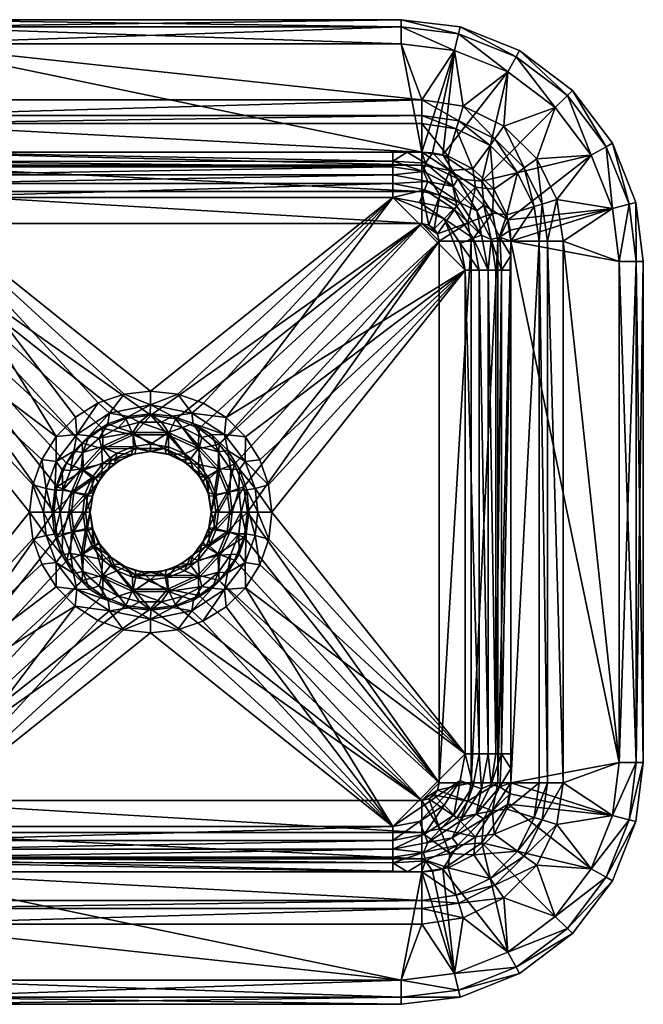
# Model space of a CAD drawing. Header units: inches. Extents: x -204 to 204, y -204 to 204.
# Tile 2 of 2: x -54 to 204, y -204 to 204. Entities that reach past the tile are written whole.
import ezdxf

# ---------------------------------------------------------------- set-up
doc = ezdxf.new("R2010")
doc.units = ezdxf.units.IN
doc.header["$MEASUREMENT"] = 0
doc.layers.add('Layer 1', color=7, linetype='Continuous')

# ---------------------------------------------------------------- blocks, each defined once
blk = doc.blocks.new('Next 40')
at = {"color": 9, "true_color": 0xc0c0c0}
mesh = blk.add_polyface(dxfattribs=at)
corners = [(100, 144.99, -130.13), (-100, 148.74, -132.45), (-100, 144.93, -130.07), (-100, 142.61, -126.42), (100, 142.61, -126.42), (-112.65, 140.73, -126.42), (-106.05, 148.74, -132.57), (-113.59, 144.22, -131.19), (-112, 148.74, -133), (-116.46, 148.47, -132.97), (112, 148.74, -132.84), (-103.5, 193.5, -133), (-125.46, 190.78, -133), (-103.5, 203.5, -123), (103.5, 203.5, -123), (-103.5, 203.5, -10), (-127.91, 200.48, -123), (-103.5, 193.5), (-112, 170.39), (-125.46, 190.78), (112, 170.39), (112, 148.74, -75.21), (-112, 148.74, -75.21), (-112, 160.54, -8.26), (-118.51, 114.92, -100), (-114.92, 118.51, -100), (-112, 119.19, -100), (-112, 143.41, -87.7), (-112, 132.42, -96.93), (-123.56, 141.21, -87.7), (-122.9, 147.12, -75.21), (-119.52, 130.99, -96.93), (112, 119.19, -100), (112, 132.42, -96.93), (112, 143.41, -87.7), (-114.5, 136.62, -117.58), (-100, 139.39, -117.58), (-100, 129.99, -111), (-111.04, 127.88, -111), (-127.88, 111.04, -111), (100, 139.39, -117.58), (-100, 135.73, -112.81), (100, 135.73, -112.81), (-113.15, 133.22, -112.81), (-121.21, 121.21, -111), (105.98, 148.74, -132.57), (100, 148.74, -132.45), (112, 163.96, -2.34), (-112, 163.96, -2.34), (-103.5, 200.57, -130.07), (-127.19, 197.64, -130.07), (103.5, 193.5, -133), (103.5, 200.57, -130.07), (-127.91, 200.48, -10), (-103.5, 200.57, -2.93), (-127.19, 197.64, -2.93), (103.5, 200.57, -2.93), (103.5, 203.5, -10)]
mesh.append_faces([[corners[k] for k in face] for face in [(0, 1, 2), (3, 4, 2), (2, 5, 3), (2, 6, 7), (2, 7, 5), (6, 2, 1), (7, 6, 8), (7, 8, 9), (10, 11, 8), (12, 8, 11), (13, 14, 15), (15, 16, 13), (17, 18, 19), (18, 17, 20), (21, 22, 23), (24, 25, 26), (27, 28, 29), (22, 27, 30), (31, 26, 25), (31, 28, 26), (26, 28, 32), (28, 27, 33), (34, 27, 22), (5, 35, 36), (3, 5, 36), (4, 3, 36), (37, 38, 39), (40, 36, 41), (42, 41, 37), (43, 38, 41), (35, 43, 36), (41, 38, 37), (44, 38, 43), (43, 41, 36), (6, 45, 8), (1, 46, 6), (47, 23, 48), (18, 20, 48), (16, 49, 13), (49, 50, 11), (51, 49, 11), (49, 52, 13), (53, 15, 54), (17, 55, 54), (54, 56, 17), (15, 57, 54)]], dxfattribs={"color": 9})
mesh = blk.add_polyface(dxfattribs=at)
corners = [(116.46, 148.47, -132.97), (112, 148.74, -132.84), (113.59, 144.22, -131.19), (100, 144.99, -130.13), (105.98, 148.74, -132.57), (100, 148.74, -132.45), (100, 142.61, -126.42), (112.65, 140.73, -126.42), (124.94, 134.52, -126.42), (-100, 148.74, -132.45), (-100, 144.93, -130.07), (125.46, 190.78, -133), (103.5, 193.5, -133), (-103.5, 193.5, -133), (127.91, 200.48, -10), (103.5, 203.5, -10), (103.5, 203.5, -123), (-103.5, 203.5, -10), (112, 170.39), (-103.5, 193.5), (103.5, 193.5), (125.46, 190.78), (122.9, 147.12, -75.21), (112, 148.74, -75.21), (112, 160.54, -8.26), (-112, 160.54, -8.26), (-112, 148.74, -75.21), (112, 143.41, -87.7), (112, 132.42, -96.93), (-112, 143.41, -87.7), (-112, 132.42, -96.93), (112, 119.19, -100), (119.52, 130.99, -96.93), (123.56, 141.21, -87.7), (114.92, 118.51, -100), (100, 139.39, -117.58), (-100, 139.39, -117.58), (114.5, 136.62, -117.58), (100, 129.99, -111), (111.04, 127.88, -111), (113.15, 133.22, -112.81), (100, 135.73, -112.81), (125.26, 125.26, -112.81), (-100, 129.99, -111), (-100, 135.73, -112.81), (-112, 148.74, -133), (-106.05, 148.74, -132.57), (112, 163.96, -2.34), (-112, 163.96, -2.34), (126.26, 158.4, -8.26), (103.5, 200.57, -130.07), (127.19, 197.64, -130.07), (-103.5, 200.57, -130.07), (-103.5, 203.5, -123), (103.5, 200.57, -2.93), (-103.5, 200.57, -2.93), (127.19, 197.64, -2.93)]
mesh.append_faces([[corners[k] for k in face] for face in [(0, 1, 2), (3, 4, 5), (2, 4, 3), (1, 4, 2), (6, 7, 3), (8, 2, 7), (3, 7, 2), (3, 5, 9), (3, 10, 6), (1, 11, 12), (1, 12, 13), (14, 15, 16), (15, 17, 16), (18, 19, 20), (18, 20, 21), (22, 23, 24), (25, 24, 23), (26, 23, 27), (28, 29, 27), (30, 28, 31), (27, 32, 28), (33, 27, 23), (28, 32, 34), (35, 6, 36), (37, 7, 35), (7, 6, 35), (38, 39, 40), (41, 37, 35), (40, 41, 38), (41, 40, 37), (42, 40, 39), (38, 41, 43), (35, 44, 41), (4, 1, 45), (4, 46, 5), (47, 24, 25), (47, 48, 18), (47, 49, 24), (16, 50, 51), (12, 11, 50), (50, 52, 12), (16, 53, 50), (19, 54, 20), (54, 55, 15), (54, 21, 20), (54, 15, 56)]], dxfattribs={"color": 9})
mesh = blk.add_polyface(dxfattribs=at)
corners = [(126.89, 137.65, -131.19), (116.46, 148.47, -132.97), (113.59, 144.22, -131.19), (136.77, 136.77, -133), (120.76, 147.68, -133), (137.65, 126.89, -131.19), (124.94, 134.52, -126.42), (125.46, 190.78, -133), (112, 148.74, -132.84), (147.51, 182, -133), (127.91, 200.48, -123), (152.4, 190.73, -123), (152.4, 190.73, -10), (103.5, 203.5, -123), (127.91, 200.48, -10), (147.51, 182), (129.16, 167.81), (125.46, 190.78), (145.93, 159.52), (112, 170.39), (126.26, 158.4, -8.26), (133.12, 141.92, -75.21), (122.9, 147.12, -75.21), (140.21, 151.51, -8.26), (112, 160.54, -8.26), (141.76, 133.51, -75.21), (112, 143.41, -87.7), (123.56, 141.21, -87.7), (119.52, 130.99, -96.93), (134.21, 134.21, -87.7), (112, 148.74, -75.21), (126.44, 126.44, -96.93), (112.65, 140.73, -126.42), (114.5, 136.62, -117.58), (142.2, 154.29, -2.34), (127.27, 161.67, -2.34), (112, 163.96, -2.34), (127.19, 197.64, -130.07), (103.5, 200.57, -130.07), (150.97, 188.17, -130.07), (127.19, 197.64, -2.93), (103.5, 203.5, -10), (150.97, 188.17, -2.93), (103.5, 200.57, -2.93)]
mesh.append_faces([[corners[k] for k in face] for face in [(0, 1, 2), (0, 3, 4), (5, 3, 0), (1, 0, 4), (0, 2, 6), (7, 8, 1), (4, 7, 1), (4, 9, 7), (9, 4, 3), (10, 11, 12), (13, 10, 14), (14, 10, 12), (15, 16, 17), (16, 15, 18), (17, 16, 19), (20, 21, 22), (23, 21, 20), (20, 22, 24), (21, 23, 25), (26, 27, 28), (21, 27, 22), (29, 27, 21), (27, 30, 22), (29, 21, 25), (31, 27, 29), (32, 33, 6), (34, 23, 35), (20, 35, 23), (36, 19, 35), (35, 20, 36), (34, 16, 18), (16, 35, 19), (35, 16, 34), (37, 10, 13), (38, 7, 37), (39, 11, 10), (7, 9, 37), (39, 37, 9), (37, 39, 10), (14, 40, 41), (40, 42, 15), (40, 17, 43), (42, 14, 12), (40, 14, 42), (17, 40, 15)]], dxfattribs={"color": 9})
mesh = blk.add_polyface(dxfattribs=at)
corners = [(182, 147.51, -133), (136.77, 136.77, -133), (147.68, 120.76, -133), (167.14, 167.14, -133), (147.51, 182, -133), (200.48, 127.91, -123), (200.48, 127.91, -10), (190.73, 152.4, -123), (174.21, 174.21, -10), (174.21, 174.21, -123), (190.73, 152.4, -10), (152.4, 190.73, -10), (152.4, 190.73, -123), (145.93, 159.52), (167.14, 167.14), (159.52, 145.93), (167.81, 129.16), (182, 147.51), (147.51, 182), (190.78, 125.46), (141.76, 133.51, -75.21), (140.21, 151.51, -8.26), (151.51, 140.21, -8.26), (161.67, 127.27, -2.34), (142.2, 154.29, -2.34), (154.29, 142.2, -2.34), (158.4, 126.26, -8.26), (188.17, 150.97, -130.07), (150.97, 188.17, -130.07), (172.14, 172.14, -130.07), (197.64, 127.19, -130.07), (190.78, 125.46, -133), (188.17, 150.97, -2.93), (172.14, 172.14, -2.93), (197.64, 127.19, -2.93), (150.97, 188.17, -2.93)]
mesh.append_faces([[corners[k] for k in face] for face in [(0, 1, 2), (1, 3, 4), (1, 0, 3), (5, 6, 7), (8, 9, 10), (7, 10, 9), (6, 10, 7), (11, 12, 8), (8, 12, 9), (13, 14, 15), (16, 15, 17), (14, 13, 18), (17, 15, 14), (19, 16, 17), (20, 21, 22), (16, 23, 15), (21, 24, 22), (25, 22, 24), (22, 25, 26), (25, 13, 15), (25, 15, 23), (24, 13, 25), (9, 27, 7), (28, 29, 12), (27, 30, 7), (9, 29, 27), (29, 9, 12), (27, 0, 31), (30, 5, 7), (3, 0, 29), (30, 27, 31), (4, 3, 28), (27, 29, 0), (29, 28, 3), (32, 17, 33), (10, 6, 34), (19, 32, 34), (18, 35, 14), (33, 17, 14), (35, 33, 14), (17, 32, 19), (32, 8, 10), (32, 10, 34), (33, 11, 8), (33, 8, 32), (35, 11, 33)]], dxfattribs={"color": 9})
mesh = blk.add_polyface(dxfattribs=at)
corners = [(137.65, 126.89, -131.19), (144.22, 113.59, -131.19), (147.68, 120.76, -133), (136.77, 136.77, -133), (148.47, 116.46, -132.97), (134.7, 124.5, -126.42), (140.73, 112.65, -126.42), (124.94, 134.52, -126.42), (126.89, 137.65, -131.19), (190.78, 125.46, -133), (182, 147.51, -133), (148.74, 112, -133), (200.48, 127.91, -123), (203.5, 103.5, -10), (200.48, 127.91, -10), (190.78, 125.46), (170.39, 112), (167.81, 129.16), (151.51, 140.21, -8.26), (147.12, 122.9, -75.21), (141.76, 133.51, -75.21), (158.4, 126.26, -8.26), (148.74, 112, -75.21), (160.54, 112, -8.26), (126.44, 126.44, -96.93), (118.51, 114.92, -100), (117.09, 117.09, -100), (130.99, 119.52, -96.93), (134.21, 134.21, -87.7), (143.41, 112, -87.7), (141.21, 123.56, -87.7), (123.56, 141.21, -87.7), (119.52, 130.99, -96.93), (132.42, 112, -96.93), (114.92, 118.51, -100), (136.62, 114.5, -117.58), (127.85, 127.85, -117.58), (114.5, 136.62, -117.58), (113.15, 133.22, -112.81), (125.26, 125.26, -112.81), (111.04, 127.88, -111), (121.21, 121.21, -111), (133.22, 113.15, -112.81), (161.67, 127.27, -2.34), (154.29, 142.2, -2.34), (163.96, 112, -2.34), (197.64, 127.19, -130.07), (193.5, 103.5, -133), (200.57, 103.5, -130.07), (200.57, 103.5, -2.93), (197.64, 127.19, -2.93), (193.5, 103.5)]
mesh.append_faces([[corners[k] for k in face] for face in [(0, 1, 2), (3, 0, 2), (2, 1, 4), (5, 6, 0), (1, 0, 6), (7, 5, 8), (0, 8, 5), (9, 10, 2), (2, 4, 9), (11, 9, 4), (12, 13, 14), (15, 16, 17), (18, 19, 20), (19, 21, 22), (21, 19, 18), (21, 23, 22), (24, 25, 26), (27, 24, 28), (29, 30, 19), (30, 28, 20), (20, 19, 30), (31, 24, 32), (33, 27, 30), (30, 27, 28), (26, 34, 32), (24, 27, 25), (32, 24, 26), (35, 6, 5), (35, 5, 36), (7, 37, 36), (36, 5, 7), (38, 39, 36), (40, 41, 39), (36, 39, 35), (35, 39, 42), (37, 38, 36), (39, 41, 42), (43, 21, 44), (43, 45, 23), (43, 17, 45), (16, 45, 17), (21, 43, 23), (46, 9, 47), (46, 48, 12), (14, 49, 50), (15, 50, 51)]], dxfattribs={"color": 9})
mesh = blk.add_polyface(dxfattribs=at)
corners = [(-4.57, 37.1, -126.42), (7.4, 32.91, -131.19), (4.44, 37.08, -126.42), (13.17, 34.96, -126.42), (19.6, 26.13, -101.92), (7.17, 31.87, -101.92), (10.47, 38.53, -100), (20.01, 34.5, -100), (0.13, 39.96, -100), (-7.17, 31.87, -101.92), (114.92, 118.51, -100), (117.09, 117.09, -100), (118.51, 114.92, -100), (119.19, 112, -100), (112, 119.19, -100), (-112, 119.19, -100), (28.28, 28.07, -100), (34.6, 19.77, -100), (38.55, 10.35, -100), (40, 0, -100), (112, 132.42, -96.93), (9, 39.55, -117.58), (-0.13, 40.58, -117.58), (21.21, 30.83, -126.42), (25.27, 31.85, -117.58), (17.54, 36.6, -117.58), (39.18, 31.02, -111), (45.09, 21.62, -111), (129.99, 100, -111), (100, 129.99, -111), (121.21, 121.21, -111), (111.04, 127.88, -111), (48.7, 11.28, -111), (50.01, 0, -111), (11.28, 48.7, -111), (21.77, 44.99, -111), (31.27, 39.01, -111), (0, 50.01, -111), (-100, 129.99, -111), (0, 44.27, -112.81), (17.03, 40.87, -112.81), (30.53, 32.06, -112.81)]
mesh.append_faces([[corners[k] for k in face] for face in [(0, 1, 2), (3, 2, 1), (4, 5, 6), (7, 4, 6), (5, 8, 6), (5, 9, 8), (10, 11, 12), (12, 13, 14), (14, 10, 12), (8, 14, 6), (14, 7, 6), (14, 8, 15), (16, 14, 13), (14, 16, 7), (17, 13, 18), (17, 16, 13), (18, 13, 19), (14, 20, 10), (21, 22, 2), (23, 24, 25), (25, 21, 3), (3, 21, 2), (3, 23, 25), (26, 27, 28), (29, 30, 31), (30, 29, 28), (32, 33, 28), (29, 34, 35), (28, 27, 32), (36, 28, 29), (28, 36, 26), (35, 36, 29), (37, 29, 38), (29, 37, 34), (34, 37, 39), (25, 40, 21), (40, 35, 34), (34, 39, 40), (41, 26, 36), (40, 36, 35), (40, 41, 36), (22, 21, 39), (40, 39, 21), (24, 41, 25), (41, 40, 25)]], dxfattribs={"color": 9})
mesh = blk.add_polyface(dxfattribs=at)
corners = [(-37.39, 0, -126.42), (-32.7, 8.3, -131.19), (-36.23, 8.96, -126.42), (-33.73, 0, -131.19), (-40, 0, -100), (-38.73, 10.44, -100), (-31.66, 8.04, -101.92), (-32.66, 0, -101.92), (-34.7, 20.15, -100), (-119.19, 112, -100), (-28.27, 28.4, -100), (-114.92, 118.51, -100), (-118.51, 114.92, -100), (-117.09, 117.09, -100), (-112, 119.19, -100), (-119.19, -112, -100), (0.13, 39.96, -100), (-10.29, 38.6, -100), (-20.01, 34.66, -100), (-132.42, 112, -96.93), (-130.99, 119.52, -96.93), (-132.42, -112, -96.93), (-36.53, 17.44, -117.58), (-33.07, 17.19, -126.42), (-31.7, 25.13, -117.58), (-39.51, 9.06, -117.58), (-40.61, 0, -117.58), (-127.88, 111.04, -111), (-129.99, 100, -111), (-100, 129.99, -111), (-50.01, 0, -111), (-129.99, -100, -111), (0, 50.01, -111), (-10.93, 48.77, -111), (-21.62, 45.09, -111), (-39.01, 31.27, -111), (-31.02, 39.18, -111), (-44.99, 21.77, -111), (-48.7, 11.28, -111), (-39.06, 20.83, -112.81), (-30.53, 32.06, -112.81), (-43.19, 9.72, -112.81), (-44.27, 0, -112.81)]
mesh.append_faces([[corners[k] for k in face] for face in [(0, 1, 2), (0, 3, 1), (4, 5, 6), (6, 7, 4), (8, 9, 10), (11, 12, 13), (14, 9, 12), (9, 4, 15), (5, 4, 9), (14, 16, 17), (9, 8, 5), (10, 14, 18), (14, 10, 9), (17, 18, 14), (9, 19, 12), (13, 12, 20), (19, 20, 12), (21, 19, 9), (22, 2, 23), (23, 24, 22), (0, 2, 25), (22, 25, 2), (26, 0, 25), (27, 28, 29), (30, 28, 31), (32, 29, 33), (29, 34, 33), (35, 36, 29), (29, 36, 34), (35, 28, 37), (28, 35, 29), (38, 28, 30), (38, 37, 28), (39, 40, 35), (39, 41, 25), (41, 39, 37), (25, 22, 39), (41, 26, 25), (42, 38, 30), (41, 42, 26), (24, 40, 39), (38, 41, 37), (41, 38, 42), (39, 22, 24), (37, 39, 35)]], dxfattribs={"color": 9})
mesh = blk.add_polyface(dxfattribs=at)
corners = [(144.99, -100, -130.13), (148.74, 100, -132.45), (144.93, 100, -130.07), (142.61, 100, -126.42), (142.61, -100, -126.42), (140.73, 112.65, -126.42), (148.74, 106.05, -132.57), (144.22, 113.59, -131.19), (148.74, 112, -133), (148.47, 116.46, -132.97), (193.5, 103.5, -133), (190.78, 125.46, -133), (193.5, -103.5, -133), (203.5, 103.5, -123), (203.5, -103.5, -123), (203.5, 103.5, -10), (200.48, 127.91, -123), (170.39, 112), (193.5, 103.5), (193.5, -103.5), (190.78, 125.46), (148.74, 112, -75.21), (160.54, 112, -8.26), (148.74, -112, -75.21), (119.19, 112, -100), (118.51, 114.92, -100), (130.99, 119.52, -96.93), (143.41, 112, -87.7), (147.12, 122.9, -75.21), (132.42, 112, -96.93), (141.21, 123.56, -87.7), (119.19, -112, -100), (132.42, -112, -96.93), (143.41, -112, -87.7), (136.62, 114.5, -117.58), (139.39, 100, -117.58), (127.88, 111.04, -111), (121.21, 121.21, -111), (129.99, 100, -111), (139.39, -100, -117.58), (135.73, 100, -112.81), (135.73, -100, -112.81), (133.22, 113.15, -112.81), (148.74, -112, -132.84), (148.74, -105.98, -132.57), (170.39, -112), (163.96, 112, -2.34), (163.96, -112, -2.34), (200.57, 103.5, -130.07), (200.57, -103.5, -130.07), (197.64, 127.19, -130.07), (197.64, 127.19, -2.93), (200.57, 103.5, -2.93), (200.48, 127.91, -10), (200.57, -103.5, -2.93), (203.5, -103.5, -10)]
mesh.append_faces([[corners[k] for k in face] for face in [(0, 1, 2), (3, 4, 2), (2, 5, 3), (2, 6, 7), (2, 7, 5), (6, 2, 1), (7, 6, 8), (7, 8, 9), (8, 10, 11), (10, 8, 12), (13, 14, 15), (15, 16, 13), (17, 18, 19), (18, 17, 20), (21, 22, 23), (24, 25, 26), (21, 27, 28), (27, 29, 30), (26, 29, 24), (24, 29, 31), (29, 27, 32), (33, 27, 21), (5, 34, 35), (3, 5, 35), (4, 3, 35), (36, 37, 38), (39, 35, 40), (41, 40, 38), (40, 42, 36), (34, 42, 35), (38, 40, 36), (37, 36, 42), (42, 40, 35), (6, 43, 8), (6, 1, 44), (45, 46, 17), (46, 47, 22), (12, 48, 10), (48, 49, 13), (16, 48, 13), (10, 48, 50), (18, 51, 52), (15, 52, 53), (52, 54, 18), (15, 55, 52)]], dxfattribs={"color": 9})
mesh = blk.add_polyface(dxfattribs=at)
corners = [(43.19, -9.72, -112.81), (39.06, -20.83, -112.81), (45.13, -21.83, -111), (39.16, -31.28, -111), (30.53, -32.06, -112.81), (44.27, 0, -112.81), (48.84, -11.21, -111), (39.51, -9.06, -117.58), (40.61, 0, -117.58), (50.01, 0, -111), (31.7, -25.13, -117.58), (36.53, -17.44, -117.58), (25.37, -31.51, -117.58), (28.04, -24.88, -126.42), (33.17, -17.52, -126.42), (36.39, -9.04, -126.42), (37.39, 0, -126.42), (24.06, -7.13, -133), (26.94, -7.45, -133), (25, 0, -133), (28, 0, -133), (24.26, -13.98, -133), (40, 0, -100), (119.19, 112, -100), (119.19, -112, -100), (26.92, 0, -107.66), (32.66, 0, -101.92), (26.09, -6.63, -107.66), (24.07, -6.48, -115), (31.66, -8.04, -101.92), (25, 0, -115), (38.6, -10.45, -100), (27.73, -17.26, -101.92), (22.85, -14.22, -107.66), (34.69, -19.88, -100), (28.28, -28.28, -100), (19.6, -26.13, -101.92), (28.64, -17.82, -131.19), (20.24, -26.99, -131.19), (32.7, -8.3, -131.19), (33.73, 0, -131.19)]
mesh.append_faces([[corners[k] for k in face] for face in [(0, 1, 2), (3, 1, 4), (5, 0, 6), (0, 7, 1), (0, 5, 8), (0, 8, 7), (5, 6, 9), (1, 10, 4), (7, 11, 1), (6, 0, 2), (1, 11, 10), (2, 1, 3), (12, 4, 10), (13, 12, 10), (14, 10, 11), (10, 14, 13), (11, 15, 14), (16, 15, 7), (15, 11, 7), (8, 16, 7), (17, 18, 19), (19, 18, 20), (17, 21, 18), (22, 23, 24), (25, 26, 27), (28, 25, 27), (22, 29, 26), (28, 30, 25), (22, 31, 29), (27, 26, 29), (29, 32, 33), (34, 35, 32), (36, 32, 35), (34, 32, 31), (29, 31, 32), (27, 29, 33), (37, 38, 13), (39, 37, 15), (15, 37, 14), (16, 40, 39), (15, 16, 39), (37, 13, 14), (20, 18, 40), (39, 18, 21), (37, 39, 21), (18, 39, 40)]], dxfattribs={"color": 9})
mesh = blk.add_polyface(dxfattribs=at)
corners = [(148.47, -116.46, -132.97), (148.74, -112, -132.84), (144.22, -113.59, -131.19), (144.99, -100, -130.13), (148.74, -105.98, -132.57), (148.74, -100, -132.45), (142.61, -100, -126.42), (140.73, -112.65, -126.42), (148.74, 100, -132.45), (144.93, 100, -130.07), (190.78, -125.46, -133), (193.5, -103.5, -133), (148.74, 112, -133), (200.48, -127.91, -10), (203.5, -103.5, -10), (203.5, -103.5, -123), (203.5, 103.5, -10), (193.5, -103.5), (190.78, -125.46), (170.39, -112), (170.39, 112), (147.12, -122.9, -75.21), (148.74, -112, -75.21), (160.54, -112, -8.26), (160.54, 112, -8.26), (148.74, 112, -75.21), (143.41, -112, -87.7), (132.42, -112, -96.93), (143.41, 112, -87.7), (132.42, 112, -96.93), (119.19, -112, -100), (130.99, -119.52, -96.93), (118.51, -114.92, -100), (141.21, -123.56, -87.7), (139.39, 100, -117.58), (139.39, -100, -117.58), (136.62, -114.5, -117.58), (127.88, -111.04, -111), (129.99, -100, -111), (100, -129.99, -111), (133.22, -113.15, -112.81), (135.73, -100, -112.81), (125.26, -125.26, -112.81), (129.99, 100, -111), (135.73, 100, -112.81), (148.74, 106.05, -132.57), (163.96, -112, -2.34), (163.96, 112, -2.34), (200.57, -103.5, -130.07), (197.64, -127.19, -130.07), (200.57, 103.5, -130.07), (203.5, 103.5, -123), (193.5, 103.5), (200.57, -103.5, -2.93), (200.57, 103.5, -2.93), (197.64, -127.19, -2.93)]
mesh.append_faces([[corners[k] for k in face] for face in [(0, 1, 2), (3, 4, 5), (2, 4, 3), (1, 4, 2), (6, 7, 3), (3, 7, 2), (3, 5, 8), (3, 9, 6), (1, 10, 11), (11, 12, 1), (13, 14, 15), (15, 14, 16), (17, 18, 19), (19, 20, 17), (21, 22, 23), (24, 23, 22), (25, 22, 26), (27, 28, 26), (29, 27, 30), (31, 27, 26), (30, 27, 32), (33, 26, 22), (27, 31, 32), (34, 35, 6), (36, 7, 35), (7, 6, 35), (37, 38, 39), (38, 37, 40), (41, 40, 36), (35, 41, 36), (40, 41, 38), (42, 40, 37), (38, 41, 43), (35, 44, 41), (4, 8, 5), (45, 4, 1), (46, 47, 19), (23, 24, 46), (15, 48, 49), (11, 10, 48), (48, 50, 11), (15, 51, 48), (52, 53, 17), (53, 54, 14), (55, 53, 14), (18, 17, 53)]], dxfattribs={"color": 9})
mesh = blk.add_polyface(dxfattribs=at)
corners = [(26.95, 7.26, -133), (28, 0, -133), (32.7, 8.3, -131.19), (20.24, 26.99, -131.19), (28.64, 17.82, -131.19), (28.04, 24.88, -126.42), (33.17, 17.52, -126.42), (33.73, 0, -131.19), (36.39, 9.04, -126.42), (37.39, 0, -126.42), (24.21, 13.81, -133), (25, 0, -115), (24.21, 6.57, -115), (26.09, 6.63, -107.66), (26.92, 0, -107.66), (31.66, 8.04, -101.92), (34.6, 19.77, -100), (38.55, 10.35, -100), (32.66, 0, -101.92), (40, 0, -100), (27.73, 17.26, -101.92), (22.85, 14.22, -107.66), (28.28, 28.07, -100), (19.6, 26.13, -101.92), (25, 0, -133), (23.7, 7.89, -133), (39.67, 9.15, -117.58), (36.66, 17.76, -117.58), (31.84, 25.41, -117.58), (25.27, 31.85, -117.58), (40.61, 0, -117.58), (129.99, 100, -111), (50.01, 0, -111), (129.99, -100, -111), (39.06, 20.83, -112.81), (45.09, 21.62, -111), (39.18, 31.02, -111), (30.53, 32.06, -112.81), (44.27, 0, -112.81), (43.19, 9.72, -112.81), (48.7, 11.28, -111)]
mesh.append_faces([[corners[k] for k in face] for face in [(0, 1, 2), (3, 4, 5), (6, 5, 4), (2, 6, 4), (2, 1, 7), (2, 7, 8), (7, 9, 8), (10, 0, 4), (2, 8, 6), (2, 4, 0), (11, 12, 13), (14, 11, 13), (15, 16, 17), (18, 17, 19), (16, 15, 20), (18, 14, 15), (20, 13, 21), (20, 15, 13), (13, 15, 14), (15, 17, 18), (20, 22, 16), (20, 23, 22), (24, 1, 0), (0, 25, 24), (8, 9, 26), (27, 28, 6), (8, 26, 27), (28, 5, 6), (5, 28, 29), (6, 8, 27), (30, 26, 9), (31, 32, 33), (28, 27, 34), (34, 35, 36), (36, 37, 34), (38, 32, 39), (34, 40, 35), (32, 40, 39), (39, 40, 34), (30, 38, 26), (37, 29, 28), (34, 37, 28), (26, 39, 27), (39, 34, 27), (38, 39, 26)]], dxfattribs={"color": 9})
mesh = blk.add_polyface(dxfattribs=at)
corners = [(-7.14, 27.04, -133), (-7.4, 32.91, -131.19), (-20.24, 26.99, -131.19), (-21.29, 30.57, -126.42), (-4.57, 37.1, -126.42), (-13.37, 34.82, -126.42), (-27.95, 24.63, -126.42), (-28.64, 17.82, -131.19), (7.4, 32.91, -131.19), (0, 28, -133), (-13.92, 24.26, -133), (-19.85, 19.86, -133), (-6.57, 24.06, -115), (-5.91, 26.26, -107.66), (0, 25, -115), (-16.15, 21.53, -107.66), (-28.27, 28.4, -100), (-20.01, 34.66, -100), (-19.6, 26.13, -101.92), (5.91, 26.26, -107.66), (-7.17, 31.87, -101.92), (-10.29, 38.6, -100), (0.13, 39.96, -100), (-27.73, 17.26, -101.92), (-7.89, 23.7, -133), (0, 25, -133), (-17.69, 36.43, -117.58), (-9.13, 39.52, -117.58), (-31.7, 25.13, -117.58), (-25.37, 31.51, -117.58), (-0.13, 40.58, -117.58), (4.44, 37.08, -126.42), (-21.62, 45.09, -111), (-30.53, 32.06, -112.81), (-17.03, 40.87, -112.81), (0, 44.27, -112.81), (-10.93, 48.77, -111), (-31.02, 39.18, -111), (-39.01, 31.27, -111), (0, 50.01, -111)]
mesh.append_faces([[corners[k] for k in face] for face in [(0, 1, 2), (2, 1, 3), (4, 5, 1), (5, 3, 1), (2, 6, 7), (1, 8, 4), (1, 0, 9), (8, 1, 9), (2, 10, 0), (10, 2, 11), (2, 3, 6), (12, 13, 14), (15, 13, 12), (16, 17, 18), (19, 13, 20), (18, 13, 15), (18, 20, 13), (20, 21, 22), (21, 20, 17), (20, 18, 17), (18, 23, 16), (10, 24, 0), (25, 0, 24), (25, 9, 0), (12, 14, 25), (24, 12, 25), (5, 26, 3), (5, 4, 27), (28, 6, 29), (29, 6, 3), (26, 29, 3), (4, 30, 27), (5, 27, 26), (30, 4, 31), (32, 33, 34), (27, 30, 35), (36, 32, 34), (33, 32, 37), (38, 33, 37), (34, 35, 36), (36, 35, 39), (29, 33, 28), (26, 34, 29), (34, 33, 29), (34, 26, 27), (35, 34, 27)]], dxfattribs={"color": 9})
mesh = blk.add_polyface(dxfattribs=at)
corners = [(20.24, 26.99, -131.19), (13.17, 34.96, -126.42), (7.4, 32.91, -131.19), (28.04, 24.88, -126.42), (21.21, 30.83, -126.42), (19.75, 19.64, -133), (28.64, 17.82, -131.19), (24.21, 13.81, -133), (14.08, 24.05, -133), (7.36, 26.95, -133), (0, 28, -133), (5.91, 26.26, -107.66), (0, 25, -115), (-5.91, 26.26, -107.66), (6.37, 24.14, -115), (12.43, 21.66, -115), (16.15, 21.53, -107.66), (22.85, 14.22, -107.66), (17.73, 17.73, -115), (24.21, 6.57, -115), (21.68, 12.62, -115), (26.09, 6.63, -107.66), (19.6, 26.13, -101.92), (27.73, 17.26, -101.92), (7.17, 31.87, -101.92), (-7.17, 31.87, -101.92), (20.01, 34.5, -100), (28.28, 28.07, -100), (7.49, 23.8, -133), (14.58, 20.29, -133), (0, 25, -133), (20.09, 14.79, -133), (23.7, 7.89, -133), (26.95, 7.26, -133), (25, 0, -133), (25, 0, -115), (25.27, 31.85, -117.58)]
mesh.append_faces([[corners[k] for k in face] for face in [(0, 1, 2), (0, 3, 4), (1, 0, 4), (5, 6, 0), (7, 6, 5), (0, 8, 5), (2, 9, 8), (0, 2, 8), (10, 9, 2), (11, 12, 13), (14, 11, 15), (15, 11, 16), (12, 11, 14), (16, 17, 18), (18, 15, 16), (17, 19, 20), (19, 17, 21), (18, 17, 20), (17, 16, 22), (17, 22, 23), (24, 16, 11), (24, 22, 16), (11, 25, 24), (22, 26, 27), (9, 28, 8), (29, 5, 8), (10, 30, 9), (7, 5, 31), (32, 7, 31), (30, 28, 9), (28, 29, 8), (29, 31, 5), (32, 33, 7), (30, 14, 28), (14, 30, 12), (29, 28, 15), (14, 15, 28), (18, 31, 29), (29, 15, 18), (31, 20, 32), (20, 31, 18), (34, 32, 19), (20, 19, 32), (34, 19, 35), (36, 4, 3)]], dxfattribs={"color": 9})
mesh = blk.add_polyface(dxfattribs=at)
corners = [(-24.28, 14.14, -133), (-19.85, 19.86, -133), (-28.64, 17.82, -131.19), (-33.07, 17.19, -126.42), (-36.23, 8.96, -126.42), (-32.7, 8.3, -131.19), (-27.95, 24.63, -126.42), (-33.73, 0, -131.19), (-28, 0, -133), (-27.11, 7.36, -133), (-20.24, 26.99, -131.19), (-12.57, 21.48, -115), (-17.64, 17.54, -115), (-16.15, 21.53, -107.66), (-6.57, 24.06, -115), (-24.07, 6.48, -115), (-25, 0, -115), (-26.92, 0, -107.66), (-22.85, 14.22, -107.66), (-21.61, 12.33, -115), (-26.09, 6.63, -107.66), (-32.66, 0, -101.92), (-27.73, 17.26, -101.92), (-19.6, 26.13, -101.92), (-31.66, 8.04, -101.92), (-34.7, 20.15, -100), (-28.27, 28.4, -100), (-38.73, 10.44, -100), (-25, 0, -133), (-24.21, -6.57, -115), (-20.29, 14.58, -133), (-23.7, 7.89, -133), (-13.92, 24.26, -133), (-14.79, 20.09, -133), (-7.89, 23.7, -133), (-31.7, 25.13, -117.58)]
mesh.append_faces([[corners[k] for k in face] for face in [(0, 1, 2), (3, 4, 2), (5, 2, 4), (2, 6, 3), (7, 8, 9), (10, 2, 1), (5, 9, 0), (2, 5, 0), (9, 5, 7), (11, 12, 13), (13, 14, 11), (15, 16, 17), (18, 12, 19), (12, 18, 13), (18, 19, 20), (15, 17, 20), (21, 20, 17), (13, 18, 22), (22, 23, 13), (20, 21, 24), (24, 22, 18), (15, 20, 19), (25, 26, 22), (25, 22, 27), (24, 27, 22), (20, 24, 18), (28, 29, 16), (1, 0, 30), (9, 8, 28), (0, 9, 31), (32, 1, 33), (28, 31, 9), (31, 30, 0), (30, 33, 1), (33, 34, 32), (34, 33, 11), (11, 14, 34), (12, 33, 30), (33, 12, 11), (31, 19, 30), (12, 30, 19), (31, 28, 15), (15, 19, 31), (28, 16, 15), (6, 35, 3)]], dxfattribs={"color": 9})
mesh = blk.add_polyface(dxfattribs=at)
corners = [(-21.8, -44.88, -111), (-17.03, -40.87, -112.81), (-31.19, -38.89, -111), (-9, -39.55, -117.58), (-17.54, -36.6, -117.58), (0, -44.27, -112.81), (-11.23, -48.68, -111), (0, -50.01, -111), (-30.53, -32.06, -112.81), (-39.05, -31, -111), (0.13, -40.58, -117.58), (-25.27, -31.85, -117.58), (-4.57, -37.1, -126.42), (4.44, -37.08, -126.42), (-13.37, -34.82, -126.42), (-21.29, -30.57, -126.42), (-119.19, -112, -100), (-40, 0, -100), (-38.6, -10.45, -100), (-112, -119.19, -100), (-118.51, -114.92, -100), (-114.92, -118.51, -100), (-117.09, -117.09, -100), (-19.88, -34.69, -100), (-10.2, -38.65, -100), (0, -40, -100), (-28.28, -28.28, -100), (-34.55, -20.11, -100), (-112, -132.42, -96.93), (-119.52, -130.99, -96.93), (112, -132.42, -96.93), (-19.6, -26.13, -101.92), (-7.17, -31.87, -101.92), (-100, -129.99, -111), (100, -129.99, -111), (-111.04, -127.88, -111), (-121.21, -121.21, -111), (-48.68, -11.13, -111), (-50.01, 0, -111), (-129.99, -100, -111), (-45, -21.5, -111), (-7.4, -32.91, -131.19)]
mesh.append_faces([[corners[k] for k in face] for face in [(0, 1, 2), (3, 4, 1), (5, 6, 7), (1, 0, 6), (1, 6, 5), (1, 8, 2), (9, 2, 8), (10, 3, 5), (1, 5, 3), (11, 8, 4), (8, 1, 4), (10, 12, 3), (12, 10, 13), (14, 4, 3), (3, 12, 14), (11, 4, 15), (14, 15, 4), (16, 17, 18), (16, 19, 20), (21, 20, 19), (21, 22, 20), (23, 24, 19), (19, 24, 25), (26, 19, 16), (19, 26, 23), (18, 27, 16), (27, 26, 16), (19, 28, 21), (28, 29, 21), (30, 28, 19), (23, 31, 24), (32, 25, 24), (33, 34, 7), (0, 33, 6), (35, 33, 36), (37, 38, 39), (39, 36, 33), (9, 40, 39), (39, 40, 37), (2, 39, 33), (39, 2, 9), (0, 2, 33), (33, 7, 6), (41, 14, 12), (12, 13, 41)]], dxfattribs={"color": 9})
mesh = blk.add_polyface(dxfattribs=at)
corners = [(0, -44.27, -112.81), (11.04, -48.75, -111), (17.03, -40.87, -112.81), (30.53, -32.06, -112.81), (21.62, -45.08, -111), (31.2, -39.18, -111), (39.16, -31.28, -111), (0, -50.01, -111), (9.13, -39.52, -117.58), (0.13, -40.58, -117.58), (17.69, -36.43, -117.58), (25.37, -31.51, -117.58), (13.17, -34.96, -126.42), (4.44, -37.08, -126.42), (21.21, -30.83, -126.42), (117.09, -117.09, -100), (114.92, -118.51, -100), (118.51, -114.92, -100), (112, -119.19, -100), (119.19, -112, -100), (-112, -119.19, -100), (0, -40, -100), (38.6, -10.45, -100), (40, 0, -100), (10.45, -38.6, -100), (28.28, -28.28, -100), (34.69, -19.88, -100), (20.11, -34.55, -100), (112, -132.42, -96.93), (119.52, -130.99, -96.93), (7.17, -31.87, -101.92), (-7.17, -31.87, -101.92), (45.13, -21.83, -111), (129.99, -100, -111), (48.84, -11.21, -111), (100, -129.99, -111), (111.04, -127.88, -111), (127.88, -111.04, -111), (50.01, 0, -111), (121.21, -121.21, -111), (113.15, -133.22, -112.81), (-7.4, -32.91, -131.19), (7.4, -32.91, -131.19)]
mesh.append_faces([[corners[k] for k in face] for face in [(0, 1, 2), (3, 4, 5), (4, 3, 2), (6, 3, 5), (2, 1, 4), (7, 1, 0), (8, 9, 0), (10, 2, 11), (2, 3, 11), (2, 10, 8), (0, 2, 8), (12, 8, 10), (8, 12, 13), (10, 11, 14), (10, 14, 12), (9, 8, 13), (15, 16, 17), (18, 19, 17), (17, 16, 18), (18, 20, 21), (19, 22, 23), (18, 21, 24), (25, 26, 19), (19, 26, 22), (25, 18, 27), (18, 25, 19), (24, 27, 18), (18, 28, 20), (29, 18, 16), (29, 28, 18), (30, 24, 21), (31, 30, 21), (24, 30, 27), (32, 33, 34), (35, 36, 37), (4, 1, 35), (35, 1, 7), (6, 5, 35), (35, 5, 4), (32, 6, 33), (33, 6, 35), (33, 38, 34), (39, 36, 40), (41, 13, 42), (42, 13, 12)]], dxfattribs={"color": 9})
mesh = blk.add_polyface(dxfattribs=at)
corners = [(-39.05, -31, -111), (-30.53, -32.06, -112.81), (-39.06, -20.83, -112.81), (-43.19, -9.72, -112.81), (-50.01, 0, -111), (-48.68, -11.13, -111), (-45, -21.5, -111), (-31.84, -25.41, -117.58), (-36.66, -17.76, -117.58), (-44.27, 0, -112.81), (-39.67, -9.15, -117.58), (-40.61, 0, -117.58), (-25.27, -31.85, -117.58), (-27.95, -24.63, -126.42), (-33.07, -17.19, -126.42), (-36.23, -8.96, -126.42), (-37.39, 0, -126.42), (-23.91, -7.04, -133), (-25, 0, -133), (-26.94, -7.45, -133), (-24.26, -13.98, -133), (-28, 0, -133), (-38.6, -10.45, -100), (-31.66, -8.04, -101.92), (-34.55, -20.11, -100), (-27.73, -17.26, -101.92), (-40, 0, -100), (-32.66, 0, -101.92), (-26.09, -6.63, -107.66), (-22.85, -14.22, -107.66), (-25, 0, -115), (-26.92, 0, -107.66), (-24.21, -6.57, -115), (-28.28, -28.28, -100), (-19.6, -26.13, -101.92), (-28.64, -17.82, -131.19), (-32.7, -8.3, -131.19), (-20.24, -26.99, -131.19), (-33.73, 0, -131.19)]
mesh.append_faces([[corners[k] for k in face] for face in [(0, 1, 2), (3, 4, 5), (2, 6, 0), (7, 8, 2), (9, 4, 3), (6, 2, 5), (9, 10, 11), (5, 2, 3), (1, 12, 7), (2, 1, 7), (10, 3, 8), (3, 2, 8), (9, 3, 10), (12, 13, 7), (14, 8, 7), (7, 13, 14), (10, 8, 15), (14, 15, 8), (16, 10, 15), (11, 10, 16), (17, 18, 19), (17, 19, 20), (18, 21, 19), (22, 23, 24), (25, 24, 23), (22, 26, 27), (23, 28, 25), (25, 28, 29), (30, 28, 31), (32, 28, 30), (27, 31, 23), (28, 23, 31), (23, 22, 27), (25, 33, 24), (25, 34, 33), (14, 35, 36), (36, 19, 21), (15, 14, 36), (37, 35, 13), (13, 35, 14), (36, 21, 38), (15, 38, 16), (15, 36, 38), (20, 19, 35), (36, 35, 19)]], dxfattribs={"color": 9})
mesh = blk.add_polyface(dxfattribs=at)
corners = [(-27.95, -24.63, -126.42), (-25.27, -31.85, -117.58), (-21.29, -30.57, -126.42), (-16.37, -18.73, -133), (-10.44, -22.62, -133), (-12.43, -21.66, -115), (-3.67, -24.68, -133), (-6.37, -24.14, -115), (-21.68, -12.62, -115), (-21.01, -13.32, -133), (-17.73, -17.73, -115), (-24.21, -6.57, -115), (-23.91, -7.04, -133), (-25, 0, -133), (0, -25, -115), (3.48, -24.75, -133), (-24.26, -13.98, -133), (-19.94, -19.58, -133), (-13.98, -24.26, -133), (-7.45, -26.94, -133), (0, -28, -133), (-5.91, -26.26, -107.66), (-7.17, -31.87, -101.92), (-10.2, -38.65, -100), (-19.6, -26.13, -101.92), (-22.85, -14.22, -107.66), (-16.15, -21.53, -107.66), (-26.09, -6.63, -107.66), (-27.73, -17.26, -101.92), (7.17, -31.87, -101.92), (-19.88, -34.69, -100), (-28.28, -28.28, -100), (-20.24, -26.99, -131.19), (-28.64, -17.82, -131.19), (-13.37, -34.82, -126.42), (-7.4, -32.91, -131.19), (7.4, -32.91, -131.19)]
mesh.append_faces([[corners[k] for k in face] for face in [(0, 1, 2), (3, 4, 5), (6, 7, 4), (8, 9, 10), (3, 10, 9), (8, 11, 12), (12, 9, 8), (11, 13, 12), (7, 5, 4), (10, 3, 5), (14, 6, 15), (7, 6, 14), (9, 12, 16), (3, 17, 18), (19, 4, 18), (19, 20, 6), (17, 3, 9), (15, 6, 20), (6, 4, 19), (4, 3, 18), (9, 16, 17), (21, 7, 14), (22, 23, 24), (25, 10, 26), (21, 5, 7), (25, 11, 8), (10, 5, 26), (26, 5, 21), (11, 25, 27), (25, 26, 24), (10, 25, 8), (25, 24, 28), (22, 26, 21), (22, 24, 26), (21, 29, 22), (24, 30, 31), (32, 17, 33), (34, 35, 32), (32, 2, 34), (0, 2, 32), (16, 33, 17), (32, 18, 17), (35, 19, 18), (32, 35, 18), (20, 19, 35), (35, 36, 20)]], dxfattribs={"color": 9})
mesh = blk.add_polyface(dxfattribs=at)
corners = [(28.04, -24.88, -126.42), (21.21, -30.83, -126.42), (25.37, -31.51, -117.58), (21.05, -13.65, -133), (21.61, -12.33, -115), (17.64, -17.54, -115), (25, 0, -115), (24.07, -6.48, -115), (25, 0, -133), (0, -25, -115), (3.48, -24.75, -133), (6.57, -24.06, -115), (16.34, -18.95, -133), (12.57, -21.48, -115), (10.36, -22.72, -133), (24.06, -7.13, -133), (6.99, -27.06, -133), (13.98, -24.26, -133), (0, -28, -133), (19.58, -19.94, -133), (24.26, -13.98, -133), (5.91, -26.26, -107.66), (-5.91, -26.26, -107.66), (16.15, -21.53, -107.66), (22.85, -14.22, -107.66), (26.09, -6.63, -107.66), (19.6, -26.13, -101.92), (28.28, -28.28, -100), (20.11, -34.55, -100), (7.17, -31.87, -101.92), (27.73, -17.26, -101.92), (7.4, -32.91, -131.19), (13.17, -34.96, -126.42), (28.64, -17.82, -131.19), (20.24, -26.99, -131.19)]
mesh.append_faces([[corners[k] for k in face] for face in [(0, 1, 2), (3, 4, 5), (6, 7, 8), (9, 10, 11), (12, 13, 14), (13, 11, 14), (11, 10, 14), (3, 5, 12), (5, 13, 12), (15, 7, 4), (15, 4, 3), (7, 15, 8), (16, 17, 14), (18, 16, 10), (3, 19, 20), (17, 19, 12), (15, 3, 20), (3, 12, 19), (12, 14, 17), (14, 10, 16), (21, 22, 9), (23, 11, 13), (23, 21, 11), (5, 4, 24), (4, 25, 24), (23, 5, 24), (11, 21, 9), (5, 23, 13), (26, 27, 28), (22, 21, 29), (26, 21, 23), (26, 29, 21), (23, 24, 30), (30, 26, 23), (7, 25, 4), (29, 26, 28), (31, 32, 1), (20, 19, 33), (34, 16, 31), (31, 1, 34), (18, 31, 16), (34, 17, 16), (17, 34, 19), (34, 1, 0), (34, 33, 19)]], dxfattribs={"color": 9})
mesh = blk.add_polyface(dxfattribs=at)
corners = [(137.65, -126.89, -131.19), (148.47, -116.46, -132.97), (144.22, -113.59, -131.19), (136.77, -136.77, -133), (147.68, -120.76, -133), (134.52, -124.94, -126.42), (124.5, -134.7, -126.42), (126.89, -137.65, -131.19), (140.73, -112.65, -126.42), (190.78, -125.46, -133), (182, -147.51, -133), (148.74, -112, -132.84), (203.5, -103.5, -123), (200.48, -127.91, -123), (200.48, -127.91, -10), (170.39, -112), (190.78, -125.46), (167.81, -129.16), (158.4, -126.26, -8.26), (141.92, -133.12, -75.21), (147.12, -122.9, -75.21), (160.54, -112, -8.26), (130.99, -119.52, -96.93), (143.41, -112, -87.7), (141.21, -123.56, -87.7), (148.74, -112, -75.21), (134.21, -134.21, -87.7), (126.44, -126.44, -96.93), (119.52, -130.99, -96.93), (114.92, -118.51, -100), (117.09, -117.09, -100), (118.51, -114.92, -100), (114.5, -136.62, -117.58), (127.85, -127.85, -117.58), (136.62, -114.5, -117.58), (127.88, -111.04, -111), (111.04, -127.88, -111), (121.21, -121.21, -111), (125.26, -125.26, -112.81), (133.22, -113.15, -112.81), (113.15, -133.22, -112.81), (161.67, -127.27, -2.34), (151.51, -140.21, -8.26), (163.96, -112, -2.34), (154.29, -142.2, -2.34), (197.64, -127.19, -130.07), (200.57, -103.5, -130.07), (200.57, -103.5, -2.93), (197.64, -127.19, -2.93), (203.5, -103.5, -10)]
mesh.append_faces([[corners[k] for k in face] for face in [(0, 1, 2), (0, 3, 4), (1, 0, 4), (5, 6, 0), (7, 0, 6), (5, 2, 8), (0, 2, 5), (9, 4, 10), (11, 1, 9), (1, 4, 9), (12, 13, 14), (15, 16, 17), (18, 19, 20), (18, 20, 21), (22, 23, 24), (25, 20, 24), (24, 20, 19), (19, 26, 24), (27, 26, 28), (29, 30, 27), (24, 27, 22), (27, 24, 26), (30, 31, 22), (27, 28, 29), (22, 27, 30), (32, 6, 33), (5, 34, 33), (33, 6, 5), (8, 34, 5), (35, 36, 37), (33, 38, 32), (33, 34, 39), (38, 33, 39), (35, 37, 38), (38, 37, 40), (18, 41, 42), (43, 18, 21), (15, 41, 43), (43, 41, 18), (17, 41, 15), (41, 17, 44), (45, 13, 12), (46, 9, 45), (47, 48, 16), (48, 49, 14)]], dxfattribs={"color": 9})
mesh = blk.add_polyface(dxfattribs=at)
corners = [(182, -147.51, -133), (147.68, -120.76, -133), (136.77, -136.77, -133), (167.14, -167.14, -133), (147.51, -182, -133), (200.48, -127.91, -123), (190.73, -152.4, -123), (190.73, -152.4, -10), (174.21, -174.21, -10), (174.21, -174.21, -123), (152.4, -190.73, -10), (152.4, -190.73, -123), (200.48, -127.91, -10), (145.93, -159.52), (159.52, -145.93), (167.14, -167.14), (190.78, -125.46), (182, -147.51), (167.81, -129.16), (147.51, -182), (151.51, -140.21, -8.26), (141.92, -133.12, -75.21), (158.4, -126.26, -8.26), (154.29, -142.2, -2.34), (161.67, -127.27, -2.34), (140.21, -151.51, -8.26), (142.2, -154.29, -2.34), (150.97, -188.17, -130.07), (188.17, -150.97, -130.07), (172.14, -172.14, -130.07), (190.78, -125.46, -133), (197.64, -127.19, -130.07), (188.17, -150.97, -2.93), (197.64, -127.19, -2.93), (172.14, -172.14, -2.93), (150.97, -188.17, -2.93)]
mesh.append_faces([[corners[k] for k in face] for face in [(0, 1, 2), (2, 3, 0), (2, 4, 3), (5, 6, 7), (8, 9, 10), (11, 10, 9), (7, 6, 8), (8, 6, 9), (12, 5, 7), (13, 14, 15), (16, 17, 18), (15, 14, 17), (17, 14, 18), (19, 13, 15), (20, 21, 22), (23, 20, 24), (20, 23, 25), (25, 23, 26), (26, 14, 13), (23, 18, 14), (23, 14, 26), (9, 27, 11), (28, 29, 6), (9, 29, 27), (28, 6, 5), (29, 9, 6), (3, 4, 29), (0, 3, 28), (27, 29, 4), (30, 0, 31), (29, 28, 3), (28, 31, 0), (31, 28, 5), (17, 32, 15), (33, 32, 17), (15, 32, 34), (19, 34, 35), (15, 34, 19), (35, 8, 10), (34, 7, 8), (34, 8, 35), (32, 12, 7), (32, 7, 34), (33, 12, 32), (16, 33, 17)]], dxfattribs={"color": 9})
mesh = blk.add_polyface(dxfattribs=at)
corners = [(-100, -144.93, -130.07), (-100, -148.74, -132.45), (100, -148.74, -132.45), (100, -144.99, -130.13), (-100, -142.61, -126.42), (-116.46, -148.47, -132.97), (-112, -148.74, -132.84), (-113.59, -144.22, -131.19), (-105.98, -148.74, -132.57), (-112.65, -140.73, -126.42), (-124.94, -134.52, -126.42), (-125.46, -190.78, -133), (-103.5, -193.5, -133), (103.5, -193.5, -133), (-127.91, -200.48, -10), (-103.5, -203.5, -10), (-103.5, -203.5, -123), (103.5, -203.5, -10), (-103.5, -193.5), (-125.46, -190.78), (-112, -170.39), (103.5, -193.5), (-122.9, -147.12, -75.21), (-112, -148.74, -75.21), (-112, -160.54, -8.26), (112, -160.54, -8.26), (-119.52, -130.99, -96.93), (-112, -132.42, -96.93), (-112, -143.41, -87.7), (-123.56, -141.21, -87.7), (112, -143.41, -87.7), (112, -148.74, -75.21), (-114.5, -136.62, -117.58), (-100, -139.39, -117.58), (100, -139.39, -117.58), (-100, -129.99, -111), (-100, -135.73, -112.81), (100, -129.99, -111), (100, -135.73, -112.81), (-111.04, -127.88, -111), (-113.15, -133.22, -112.81), (-125.26, -125.26, -112.81), (106.05, -148.74, -132.57), (112, -148.74, -133), (-112, -163.96, -2.34), (-126.26, -158.4, -8.26), (-127.27, -161.67, -2.34), (112, -163.96, -2.34), (-103.5, -200.57, -130.07), (103.5, -200.57, -130.07), (103.5, -203.5, -123), (-127.19, -197.64, -130.07), (-127.19, -197.64, -2.93), (-103.5, -200.57, -2.93), (103.5, -200.57, -2.93)]
mesh.append_faces([[corners[k] for k in face] for face in [(0, 1, 2), (0, 3, 4), (5, 6, 7), (0, 8, 1), (7, 8, 0), (6, 8, 7), (4, 9, 0), (10, 7, 9), (0, 9, 7), (6, 11, 12), (6, 12, 13), (14, 15, 16), (16, 15, 17), (18, 19, 20), (18, 20, 21), (22, 23, 24), (25, 24, 23), (26, 27, 28), (29, 28, 23), (28, 27, 30), (23, 28, 31), (32, 9, 33), (9, 4, 33), (34, 33, 4), (35, 36, 37), (38, 36, 33), (35, 39, 40), (36, 40, 32), (33, 36, 32), (40, 36, 35), (41, 40, 39), (8, 42, 1), (43, 8, 6), (44, 45, 24), (20, 46, 44), (44, 47, 20), (24, 25, 44), (48, 49, 12), (16, 50, 48), (16, 48, 51), (11, 48, 12), (52, 53, 15), (19, 18, 53), (54, 15, 53), (18, 21, 53)]], dxfattribs={"color": 9})
mesh = blk.add_polyface(dxfattribs=at)
corners = [(100, -144.99, -130.13), (112.65, -140.73, -126.42), (100, -142.61, -126.42), (106.05, -148.74, -132.57), (113.59, -144.22, -131.19), (100, -148.74, -132.45), (112, -148.74, -133), (120.76, -147.68, -133), (116.46, -148.47, -132.97), (-100, -144.93, -130.07), (-100, -142.61, -126.42), (125.46, -190.78, -133), (103.5, -193.5, -133), (-112, -148.74, -132.84), (103.5, -203.5, -123), (-103.5, -203.5, -123), (103.5, -203.5, -10), (127.91, -200.48, -123), (-112, -170.39), (112, -170.39), (103.5, -193.5), (125.46, -190.78), (112, -148.74, -75.21), (112, -160.54, -8.26), (-112, -148.74, -75.21), (126.26, -158.4, -8.26), (112, -143.41, -87.7), (-112, -132.42, -96.93), (112, -132.42, -96.93), (-112, -143.41, -87.7), (123.56, -141.21, -87.7), (122.9, -147.12, -75.21), (114.5, -136.62, -117.58), (100, -139.39, -117.58), (124.5, -134.7, -126.42), (113.15, -133.22, -112.81), (111.04, -127.88, -111), (100, -135.73, -112.81), (100, -129.99, -111), (125.26, -125.26, -112.81), (-100, -139.39, -117.58), (-100, -135.73, -112.81), (-105.98, -148.74, -132.57), (-100, -148.74, -132.45), (112, -163.96, -2.34), (-112, -163.96, -2.34), (127.27, -161.67, -2.34), (-103.5, -193.5, -133), (103.5, -200.57, -130.07), (-103.5, -200.57, -130.07), (127.19, -197.64, -130.07), (103.5, -200.57, -2.93), (-103.5, -203.5, -10), (-103.5, -200.57, -2.93), (127.91, -200.48, -10), (127.19, -197.64, -2.93)]
mesh.append_faces([[corners[k] for k in face] for face in [(0, 1, 2), (0, 3, 4), (0, 4, 1), (3, 0, 5), (4, 3, 6), (7, 4, 8), (4, 6, 8), (9, 5, 0), (2, 10, 0), (11, 6, 12), (13, 12, 6), (14, 15, 16), (16, 17, 14), (18, 19, 20), (20, 19, 21), (22, 23, 24), (25, 23, 22), (26, 27, 28), (29, 26, 22), (26, 28, 30), (22, 26, 31), (1, 32, 33), (32, 1, 34), (2, 1, 33), (10, 2, 33), (35, 36, 37), (32, 35, 33), (37, 36, 38), (32, 39, 35), (35, 37, 33), (33, 37, 40), (37, 38, 41), (42, 6, 3), (5, 43, 3), (18, 44, 19), (44, 45, 23), (23, 46, 44), (47, 48, 12), (48, 49, 14), (17, 48, 14), (12, 48, 50), (51, 16, 52), (51, 53, 20), (54, 16, 51), (20, 55, 51)]], dxfattribs={"color": 9})
mesh = blk.add_polyface(dxfattribs=at)
corners = [(126.89, -137.65, -131.19), (113.59, -144.22, -131.19), (120.76, -147.68, -133), (136.77, -136.77, -133), (137.65, -126.89, -131.19), (124.5, -134.7, -126.42), (112.65, -140.73, -126.42), (116.46, -148.47, -132.97), (125.46, -190.78, -133), (147.51, -182, -133), (112, -148.74, -133), (127.91, -200.48, -123), (127.91, -200.48, -10), (152.4, -190.73, -123), (103.5, -203.5, -10), (152.4, -190.73, -10), (125.46, -190.78), (112, -170.39), (129.16, -167.81), (145.93, -159.52), (147.51, -182), (141.92, -133.12, -75.21), (151.51, -140.21, -8.26), (133.51, -141.76, -75.21), (140.21, -151.51, -8.26), (122.9, -147.12, -75.21), (126.26, -158.4, -8.26), (112, -148.74, -75.21), (134.21, -134.21, -87.7), (123.56, -141.21, -87.7), (112, -143.41, -87.7), (112, -132.42, -96.93), (119.52, -130.99, -96.93), (127.27, -161.67, -2.34), (142.2, -154.29, -2.34), (112, -163.96, -2.34), (112, -160.54, -8.26), (150.97, -188.17, -130.07), (127.19, -197.64, -130.07), (103.5, -193.5, -133), (103.5, -200.57, -130.07), (127.19, -197.64, -2.93), (150.97, -188.17, -2.93), (103.5, -200.57, -2.93), (103.5, -193.5)]
mesh.append_faces([[corners[k] for k in face] for face in [(0, 1, 2), (3, 0, 2), (0, 3, 4), (5, 6, 0), (1, 0, 6), (2, 7, 8), (3, 2, 9), (9, 2, 8), (10, 8, 7), (11, 12, 13), (11, 14, 12), (12, 15, 13), (16, 17, 18), (19, 20, 18), (16, 18, 20), (21, 22, 23), (24, 25, 23), (23, 22, 24), (25, 26, 27), (26, 25, 24), (21, 23, 28), (23, 29, 28), (25, 29, 23), (29, 25, 30), (31, 32, 29), (29, 32, 28), (33, 19, 18), (34, 33, 26), (18, 17, 35), (18, 35, 33), (26, 33, 36), (24, 34, 26), (34, 19, 33), (37, 38, 13), (38, 8, 39), (37, 9, 8), (38, 40, 11), (38, 11, 13), (38, 37, 8), (41, 15, 12), (42, 41, 16), (12, 43, 41), (16, 41, 44), (20, 42, 16), (42, 15, 41)]], dxfattribs={"color": 9})

msp = doc.modelspace()

# ---------------------------------------------------------------- block references
at = {"layer": 'Layer 1'}
msp.add_blockref('Next 40', (0, 0), dxfattribs=at)

doc.saveas('drawing.dxf')
